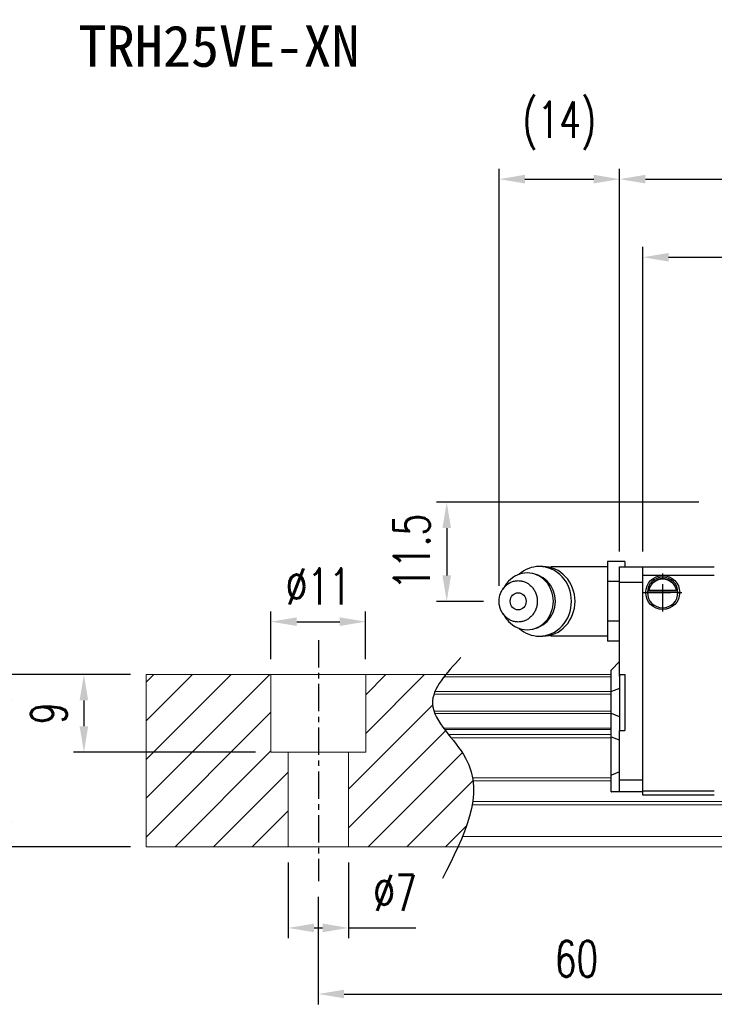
# Model space of a CAD drawing. Header units: millimetres. Extents: x 340 to 654, y 334 to 449.
# Tile 2 of 53: x 445 to 526, y 334 to 449. Entities that reach past the tile are written whole.
import ezdxf
from ezdxf.enums import TextEntityAlignment as Align

# ---------------------------------------------------------------- set-up
doc = ezdxf.new("R2010")
doc.units = ezdxf.units.MM
doc.header["$PDSIZE"] = -1
doc.linetypes.add('CENTER', pattern=[10.16, 6.35, -1.27, 1.27, -1.27])
for name, color, linetype in [('2', 7, 'Continuous'), ('CHA', 7, 'Continuous'), ('CL', 1, 'CENTER'), ('DIM', 4, 'Continuous'), ('OUT', 3, 'Continuous')]:
    doc.layers.add(name, color=color, linetype=linetype)
doc.styles.add('DIM-7', font='SIMPLEX.shx', dxfattribs={"width": 0.7, "bigfont": 'chineset.shx'})
doc.styles.add('T', font='kaiu.ttf')
doc.dimstyles.new('CNS', dxfattribs={"dimtxt": 3.5, "dimasz": 2.5, "dimexe": 1, "dimexo": 1.5, "dimgap": 0.09, "dimtad": 0, "dimdsep": 46, "dimtxsty": 'DIM-7', "dimcen": 0.09, "dimclrd": 1, "dimclre": 1, "dimclrt": 4, "dimadec": 0, "dimazin": 0, "dimtfac": 1, "dimtix": 1, "dimtmove": 2, "dimatfit": 3, "dimfxl": 1, "dimtvp": 0.971429, "dimtolj": 1, "dimarcsym": 0})

# ---------------------------------------------------------------- blocks, each defined once
blk = doc.blocks.new('*D5')
at = {"layer": 'DEFPOINTS', "color": 0, "transparency": 16777216}
for p in [(443.81, 372.54), (459.84, 372.54), (459.84, 352.54)]:
    blk.add_point(p, dxfattribs=at)
at = {"layer": 'DIM', "color": 7, "lineweight": -2, "transparency": 16777216}
for p, q in [((458.04, 372.54), (442.61, 372.54)), ((443.81, 355.54), (443.81, 369.54)), ((458.04, 352.54), (442.61, 352.54))]:
    blk.add_line(p, q, dxfattribs=at)
at = {"layer": 'DIM', "color": 7, "transparency": 16777216}
for points in [[(443.31, 369.54), (444.31, 369.54), (443.81, 372.54)], [(443.31, 355.54), (444.31, 355.54), (443.81, 352.54)]]:
    blk.add_solid(points, dxfattribs=at)
at = {"layer": 'DIM', "color": 7, "transparency": 16777216, "insert": (439.73, 362.54), "char_height": 4.2, "attachment_point": 5, "rotation": 90, "style": 'DIM-7'}
blk.add_mtext('\\A1;20', dxfattribs=at)
blk = doc.blocks.new('*D6')
at = {"layer": 'DEFPOINTS', "color": 0, "transparency": 16777216}
for p in [(485.34, 378.68), (474.34, 372.54), (485.34, 372.54)]:
    blk.add_point(p, dxfattribs=at)
at = {"layer": 'DIM', "color": 7, "lineweight": -2, "transparency": 16777216}
for p, q in [((474.34, 374.34), (474.34, 379.88)), ((485.34, 374.34), (485.34, 379.88)), ((477.34, 378.68), (482.34, 378.68))]:
    blk.add_line(p, q, dxfattribs=at)
at = {"layer": 'DIM', "color": 7, "transparency": 16777216}
for points in [[(477.34, 379.18), (477.34, 378.18), (474.34, 378.68)], [(482.34, 379.18), (482.34, 378.18), (485.34, 378.68)]]:
    blk.add_solid(points, dxfattribs=at)
at = {"layer": 'DIM', "color": 7, "transparency": 16777216, "insert": (479.84, 382.76), "char_height": 4.2, "attachment_point": 5, "style": 'DIM-7'}
blk.add_mtext('\\A1;%%C11', dxfattribs=at)
blk = doc.blocks.new('*D7')
at = {"layer": 'DEFPOINTS', "color": 0, "transparency": 16777216}
for p in [(476.34, 352.54), (483.34, 352.54), (483.34, 343.13)]:
    blk.add_point(p, dxfattribs=at)
at = {"layer": 'DIM', "color": 7, "lineweight": -2, "transparency": 16777216}
for p, q in [((476.34, 350.74), (476.34, 341.93)), ((483.34, 350.74), (483.34, 341.93)), ((479.34, 343.13), (480.34, 343.13)), ((483.34, 343.13), (491.18, 343.13))]:
    blk.add_line(p, q, dxfattribs=at)
at = {"layer": 'DIM', "color": 7, "transparency": 16777216}
for points in [[(479.34, 343.63), (479.34, 342.63), (476.34, 343.13)], [(480.34, 343.63), (480.34, 342.63), (483.34, 343.13)]]:
    blk.add_solid(points, dxfattribs=at)
at = {"layer": 'DIM', "color": 7, "transparency": 16777216, "insert": (488.76, 347.21), "char_height": 4.2, "attachment_point": 5, "style": 'DIM-7'}
blk.add_mtext('\\A1;%%C7', dxfattribs=at)
blk = doc.blocks.new('*D9')
at = {"layer": 'DEFPOINTS', "color": 0, "transparency": 16777216}
for p in [(479.84, 348.54), (539.84, 348.54), (539.84, 335.46)]:
    blk.add_point(p, dxfattribs=at)
at = {"layer": 'DIM', "color": 7, "lineweight": -2, "transparency": 16777216}
for p, q in [((479.84, 346.74), (479.84, 334.26)), ((539.84, 346.74), (539.84, 334.26)), ((482.84, 335.46), (536.84, 335.46))]:
    blk.add_line(p, q, dxfattribs=at)
at = {"layer": 'DIM', "color": 7, "transparency": 16777216}
for points in [[(482.84, 335.96), (482.84, 334.96), (479.84, 335.46)], [(536.84, 335.96), (536.84, 334.96), (539.84, 335.46)]]:
    blk.add_solid(points, dxfattribs=at)
at = {"layer": 'DIM', "color": 7, "transparency": 16777216, "insert": (509.84, 339.54), "char_height": 4.2, "attachment_point": 5, "style": 'DIM-7'}
blk.add_mtext('\\A1;60', dxfattribs=at)
blk = doc.blocks.new('*D18')
at = {"layer": 'DEFPOINTS', "color": 0, "transparency": 16777216}
for p in [(622.14, 420.98), (517.54, 385.04), (622.14, 385.04)]:
    blk.add_point(p, dxfattribs=at)
at = {"layer": 'DIM', "color": 7, "lineweight": -2, "transparency": 16777216}
for p, q in [((517.54, 386.84), (517.54, 422.18)), ((622.14, 386.84), (622.14, 422.18)), ((520.54, 420.98), (619.14, 420.98))]:
    blk.add_line(p, q, dxfattribs=at)
at = {"layer": 'DIM', "color": 7, "transparency": 16777216}
for points in [[(520.54, 421.48), (520.54, 420.48), (517.54, 420.98)], [(619.14, 421.48), (619.14, 420.48), (622.14, 420.98)]]:
    blk.add_solid(points, dxfattribs=at)
at = {"layer": 'DIM', "color": 7, "transparency": 16777216, "insert": (569.84, 425.06), "char_height": 4.2, "attachment_point": 5, "style": 'DIM-7'}
blk.add_mtext('\\A1;104.6', dxfattribs=at)
blk = doc.blocks.new('*D29')
at = {"layer": 'DEFPOINTS', "color": 0, "transparency": 16777216}
for p in [(459.84, 372.54), (452.61, 363.54), (474.34, 363.54)]:
    blk.add_point(p, dxfattribs=at)
at = {"layer": 'DIM', "color": 7, "lineweight": -2, "transparency": 16777216}
for p, q in [((458.04, 372.54), (451.41, 372.54)), ((452.61, 369.54), (452.61, 366.54)), ((472.54, 363.54), (451.41, 363.54))]:
    blk.add_line(p, q, dxfattribs=at)
at = {"layer": 'DIM', "color": 7, "transparency": 16777216}
for points in [[(452.11, 369.54), (453.11, 369.54), (452.61, 372.54)], [(452.11, 366.54), (453.11, 366.54), (452.61, 363.54)]]:
    blk.add_solid(points, dxfattribs=at)
at = {"layer": 'DIM', "color": 7, "transparency": 16777216, "insert": (448.53, 368.04), "char_height": 4.2, "attachment_point": 5, "rotation": 90, "style": 'DIM-7'}
blk.add_mtext('\\A1;9', dxfattribs=at)
blk = doc.blocks.new('*D74')
at = {"layer": 'DEFPOINTS', "color": 0, "transparency": 16777216}
for p in [(624.84, 430.05), (514.84, 385.04), (624.84, 385.04)]:
    blk.add_point(p, dxfattribs=at)
at = {"layer": 'DIM', "color": 7, "lineweight": -2, "transparency": 16777216}
for p, q in [((514.84, 386.84), (514.84, 431.25)), ((624.84, 386.84), (624.84, 431.25)), ((517.84, 430.05), (621.84, 430.05))]:
    blk.add_line(p, q, dxfattribs=at)
at = {"layer": 'DIM', "color": 7, "transparency": 16777216}
for points in [[(517.84, 430.55), (517.84, 429.55), (514.84, 430.05)], [(621.84, 430.55), (621.84, 429.55), (624.84, 430.05)]]:
    blk.add_solid(points, dxfattribs=at)
at = {"layer": 'DIM', "color": 7, "transparency": 16777216, "insert": (569.84, 434.13), "char_height": 4.2, "attachment_point": 5, "style": 'DIM-7'}
blk.add_mtext('\\A1;110', dxfattribs=at)
blk = doc.blocks.new('*D75')
at = {"layer": 'DEFPOINTS', "color": 0, "transparency": 16777216}
for p in [(525.84, 392.54), (494.76, 381.04), (500.84, 381.04)]:
    blk.add_point(p, dxfattribs=at)
at = {"layer": 'DIM', "color": 7, "lineweight": -2, "transparency": 16777216}
for p, q in [((524.04, 392.54), (493.56, 392.54)), ((494.76, 389.54), (494.76, 384.04)), ((499.04, 381.04), (493.56, 381.04))]:
    blk.add_line(p, q, dxfattribs=at)
at = {"layer": 'DIM', "color": 7, "transparency": 16777216}
for points in [[(494.26, 389.54), (495.26, 389.54), (494.76, 392.54)], [(494.26, 384.04), (495.26, 384.04), (494.76, 381.04)]]:
    blk.add_solid(points, dxfattribs=at)
at = {"layer": 'DIM', "color": 7, "transparency": 16777216, "insert": (490.68, 386.79), "char_height": 4.2, "attachment_point": 5, "rotation": 90, "style": 'DIM-7'}
blk.add_mtext('\\A1;11.5', dxfattribs=at)
blk = doc.blocks.new('*D76')
at = {"layer": 'DEFPOINTS', "color": 0, "transparency": 16777216}
for p in [(514.84, 430.05), (514.84, 385.04), (500.84, 381.04)]:
    blk.add_point(p, dxfattribs=at)
at = {"layer": 'DIM', "color": 7, "lineweight": -2, "transparency": 16777216}
for p, q in [((500.84, 382.84), (500.84, 431.25)), ((514.84, 386.84), (514.84, 431.25)), ((503.84, 430.05), (511.84, 430.05))]:
    blk.add_line(p, q, dxfattribs=at)
at = {"layer": 'DIM', "color": 7, "transparency": 16777216}
for points in [[(503.84, 430.55), (503.84, 429.55), (500.84, 430.05)], [(511.84, 430.55), (511.84, 429.55), (514.84, 430.05)]]:
    blk.add_solid(points, dxfattribs=at)
at = {"layer": 'DIM', "color": 7, "transparency": 16777216, "insert": (507.84, 436.26), "char_height": 4.2, "attachment_point": 5, "style": 'DIM-7'}
blk.add_mtext('\\A1;(14)', dxfattribs=at)

msp = doc.modelspace()

# ---------------------------------------------------------------- linework, layer by layer
at = {"layer": '2', "color": 0, "linetype": 'Continuous'}
for p, q in [((515.444, 385.66), (513.444, 385.66)), ((513.444, 385.66), (513.444, 384.506)), ((515.444, 385.66), (515.444, 385.042)), ((505.933, 385.083), (505.519, 385.083)), ((513.444, 385.042), (507.062, 385.042)), ((513.444, 384.506), (513.444, 383.351)), ((514.844, 372.363), (514.844, 385.042)), ((514.844, 385.042), (517.544, 385.042)), ((517.544, 385.042), (525.844, 385.042)), ((517.544, 358.542), (517.544, 385.042)), ((525.844, 384.042), (517.544, 384.042)), ((501.641, 383), (501.277, 382.466)), ((514.844, 383.351), (513.444, 383.351)), ((513.444, 383.351), (513.444, 381.042)), ((514.844, 383.268), (517.544, 383.268)), ((518.07, 382.114), (521.619, 382.114)), ((521.476, 382.247), (518.213, 382.247)), ((521.399, 382.314), (518.289, 382.314)), ((513.444, 381.042), (513.444, 378.732)), ((501.277, 379.617), (501.641, 379.083)), ((514.844, 378.732), (513.444, 378.732)), ((513.444, 378.732), (513.444, 377.577)), ((513.444, 377.577), (513.444, 376.423)), ((505.519, 377), (505.933, 377)), ((507.062, 377.042), (513.444, 377.042)), ((514.844, 376.423), (513.444, 376.423)), ((514.844, 374.042), (513.894, 373.092)), ((513.844, 373.042), (513.894, 373.092)), ((513.844, 370.538), (513.844, 373.042)), ((514.844, 372.542), (514.844, 366.042)), ((514.844, 372.542), (515.444, 372.542)), ((515.444, 372.542), (515.444, 366.042)), ((513.844, 370.538), (513.894, 370.557)), ((513.844, 368.045), (513.844, 370.538)), ((514.844, 370.932), (513.894, 370.557)), ((513.844, 365.311), (513.844, 368.045)), ((513.844, 368.045), (513.894, 368.026)), ((514.844, 367.652), (513.894, 368.026)), ((514.844, 366.042), (515.444, 366.042)), ((514.844, 360.499), (514.844, 366.042)), ((513.844, 360.832), (513.844, 365.311)), ((513.844, 365.311), (513.894, 365.291)), ((514.844, 364.917), (513.894, 365.291)), ((514.844, 361.246), (513.894, 360.853)), ((513.844, 360.832), (513.894, 360.853)), ((513.844, 358.942), (513.844, 360.832)), ((514.844, 360.146), (514.844, 360.499)), ((514.844, 360.317), (517.544, 360.321)), ((514.844, 359.088), (514.844, 360.146)), ((513.844, 358.942), (513.894, 358.942)), ((514.844, 358.942), (513.894, 358.942)), ((514.844, 358.942), (514.844, 359.088)), ((517.544, 358.942), (514.844, 358.942)), ((517.544, 359.042), (525.844, 359.042)), ((525.844, 358.542), (517.544, 358.542))]:
    msp.add_line(p, q, dxfattribs=at)
for centre, radius, start, end in [((504.095, 381.042), 3.3, 270, 89.84908), ((507.062, 381.042), 4, 89.99998, 93.25686), ((519.844, 382.064), 1.775, 90, 270), ((519.844, 382.064), 1.775, 270, 90), ((507.062, 381.042), 4, 266.21721, 270.00002)]:
    msp.add_arc(centre, radius, start, end, dxfattribs=at)
at = {"layer": '2', "color": 0, "linetype": 'Continuous', "extrusion": (0, 0, -1)}
for radius, start, end in [(1.975, 270, 90), (1.975, 90, 270), (1.575, 9.1332, 90), (1.575, 90, 170.8668)]:
    msp.add_arc((-519.844, 382.064), radius, start, end, dxfattribs=at)
at = {"layer": '2', "color": 0, "linetype": 'Continuous'}
msp.add_ellipse((503.062, 381.042), major_axis=(0, -1), ratio=0.9238797, dxfattribs=at)
for points, knots in [([(501.643, 379.083), (501.732, 378.95), (501.831, 378.825), (502.504, 378.097), (503.297, 377.742), (504.893, 377.742), (505.686, 378.097), (506.815, 379.319), (507.144, 380.178), (507.144, 381.906), (506.815, 382.764), (505.686, 383.986), (504.893, 384.342), (503.297, 384.342), (502.504, 383.986), (501.831, 383.259), (501.732, 383.133), (501.643, 383)], [0, 0, 0, 0, 0.0298911, 0.0298911, 0.1865941, 0.1865941, 0.343297, 0.343297, 0.5, 0.5, 0.656703, 0.656703, 0.8134059, 0.8134059, 0.9701089, 0.9701089, 1, 1, 1, 1]), ([(503.18, 377.892), (503.838, 377.324), (504.676, 377), (506.496, 377), (507.468, 377.436), (508.85, 378.932), (509.252, 379.984), (509.252, 382.1), (508.85, 383.151), (507.468, 384.647), (506.496, 385.083), (504.676, 385.083), (503.838, 384.759), (503.18, 384.191)], [0, 0, 0, 0, 0.150594, 0.150594, 0.325297, 0.325297, 0.5, 0.5, 0.674703, 0.674703, 0.849406, 0.849406, 1, 1, 1, 1]), ([(505.933, 377), (506.911, 377), (507.882, 377.436), (509.265, 378.932), (509.667, 379.984), (509.667, 382.1), (509.265, 383.151), (507.882, 384.647), (506.911, 385.083), (505.933, 385.083)], [0, 0, 0, 0, 0.25, 0.25, 0.5, 0.5, 0.75, 0.75, 1, 1, 1, 1]), ([(500.844, 381.042), (500.844, 380.884), (500.873, 380.571), (501, 380.117), (501.206, 379.7), (501.484, 379.334), (501.822, 379.033), (502.208, 378.81), (502.626, 378.673), (503.062, 378.626), (503.497, 378.673), (503.916, 378.81), (504.302, 379.033), (504.64, 379.334), (504.917, 379.7), (505.123, 380.117), (505.25, 380.57), (505.293, 381.042), (505.25, 381.513), (505.123, 381.966), (504.917, 382.384), (504.64, 382.75), (504.302, 383.05), (503.916, 383.273), (503.497, 383.411), (503.062, 383.457), (502.626, 383.411), (502.208, 383.273), (501.822, 383.05), (501.484, 382.75), (501.206, 382.383), (500.932, 381.829), (500.845, 381.355), (500.844, 381.042)], [0, 0, 0, 0, 0.0312594, 0.0625188, 0.0937782, 0.1250376, 0.156297, 0.1875564, 0.2188159, 0.2500753, 0.2813347, 0.3125941, 0.3438535, 0.3751129, 0.4063723, 0.4376317, 0.4688911, 0.5001505, 0.5314099, 0.5626693, 0.5939287, 0.6251882, 0.6564476, 0.687707, 0.7189664, 0.7502258, 0.7814852, 0.8127446, 0.844004, 0.8752634, 0.9065228, 0.9377822, 1, 1, 1, 1]), ([(518.213, 382.247), (518.228, 382.323), (518.25, 382.413), (518.314, 382.602), (518.357, 382.704), (518.462, 382.9), (518.525, 382.996), (518.697, 383.207), (518.816, 383.318), (519.075, 383.498), (519.22, 383.571), (519.522, 383.668), (519.684, 383.695), (519.844, 383.695)], [0, 0, 0, 0, 0.1376864, 0.1376864, 0.275472, 0.275472, 0.4123557, 0.4123557, 0.6064308, 0.6064308, 0.8046387, 0.8046387, 1, 1, 1, 1]), ([(519.844, 383.695), (519.995, 383.695), (520.148, 383.671), (520.465, 383.575), (520.631, 383.491), (520.901, 383.293), (521.015, 383.182), (521.187, 382.963), (521.254, 382.856), (521.36, 382.642), (521.401, 382.532), (521.45, 382.366), (521.465, 382.303), (521.476, 382.247)], [0, 0, 0, 0, 0.1837975, 0.1837975, 0.4104893, 0.4104893, 0.6000274, 0.6000274, 0.749109, 0.749109, 0.8991923, 0.8991923, 1, 1, 1, 1])]:
    msp.add_open_spline(points, degree=3, knots=knots, dxfattribs=at)
for points in [[(518.213, 382.247), (518.238, 382.269), (518.264, 382.292), (518.289, 382.314)], [(521.399, 382.314), (521.425, 382.292), (521.451, 382.269), (521.476, 382.247)]]:
    msp.add_open_spline(points, degree=3, dxfattribs=at)
at = {"layer": 'CL', "color": 0, "ltscale": 0.5}
for p, q in [((519.844, 379.847), (519.844, 384.281)), ((517.628, 382.064), (522.061, 382.064)), ((479.844, 376.542), (479.844, 348.542))]:
    msp.add_line(p, q, dxfattribs=at)
at = {"layer": 'DIM', "color": 0}
for p, q in [((459.844, 371.644), (460.742, 372.542)), ((459.844, 367.154), (465.232, 372.542)), ((459.844, 362.664), (469.722, 372.542)), ((459.844, 358.174), (474.212, 372.542)), ((485.344, 370.203), (487.683, 372.542)), ((485.344, 365.713), (492.173, 372.542)), ((459.844, 353.684), (474.344, 368.184)), ((483.344, 359.223), (493.123, 369.002)), ((483.344, 354.733), (494.63, 366.019)), ((463.193, 352.542), (474.344, 363.693)), ((485.643, 352.542), (496.567, 363.465)), ((467.683, 352.542), (476.344, 361.203)), ((490.133, 352.542), (497.803, 360.211)), ((472.173, 352.542), (476.344, 356.713)), ((494.623, 352.542), (497.069, 354.987))]:
    msp.add_line(p, q, dxfattribs=at)
msp.add_open_spline([(496.398, 374.504), (494.716, 372.713), (491.058, 368.817), (500.583, 361.132), (496.768, 353.747), (494.255, 348.883)], degree=3, knots=[0, 0, 0, 0, 6.2737393, 13.647637, 27.8750855, 27.8750855, 27.8750855, 27.8750855], dxfattribs=at)
at = {"layer": 'OUT', "color": 0, "linetype": 'Continuous', "lineweight": 15}
for p, q in [((459.844, 372.542), (459.844, 352.542)), ((513.844, 372.542), (459.844, 372.542)), ((474.344, 363.542), (474.344, 372.542)), ((485.344, 363.542), (485.344, 372.542)), ((513.844, 372.285), (494.437, 372.285)), ((513.844, 370.576), (493.392, 370.576)), ((513.844, 370.281), (493.282, 370.281)), ((513.844, 368.301), (493.279, 368.301)), ((513.844, 368.006), (493.39, 368.006)), ((513.844, 366.326), (494.399, 366.326)), ((513.844, 366.162), (494.521, 366.162)), ((513.844, 365.568), (494.981, 365.568)), ((513.844, 365.214), (495.26, 365.214)), ((485.344, 363.542), (474.344, 363.542)), ((476.344, 363.542), (476.344, 352.542)), ((483.344, 363.542), (483.344, 352.542)), ((513.844, 360.549), (497.752, 360.549)), ((513.844, 360.195), (497.805, 360.195)), ((654.08, 357.788), (497.772, 357.788)), ((625.844, 357.434), (497.718, 357.434)), ((654.08, 353.742), (496.595, 353.742)), ((625.844, 352.542), (459.844, 352.542))]:
    msp.add_line(p, q, dxfattribs=at)

# ---------------------------------------------------------------- texts
at = {"layer": 'CHA', "color": 7, "style": 'T'}
msp.add_text('TRH25VE-XN', height=4.8, dxfattribs=at).set_placement((468.316, 445.45), align=Align.MIDDLE)

# ---------------------------------------------------------------- dimensions: what is measured, and where the dimension line sits
at = {"layer": 'DIM', "color": 0}
for base, p1, p2, text, picture, middle in [((514.844, 430.047), (500.844, 381.042), (514.844, 385.042), '(<>)', '*D76', (507.844, 436.264)), ((485.344, 378.685), (474.344, 372.542), (485.344, 372.542), '%%C<>', '*D6', (479.844, 382.765))]:
    dim = msp.add_linear_dim(base=base, p1=p1, p2=p2, text=text, dimstyle='CNS', override={"dimscale": 1.2, "dimclrd": 7, "dimclre": 7, "dimclrt": 7}, dxfattribs=at)
    dim.commit()
    dim.dimension.update_dxf_attribs({"geometry": picture, "text_midpoint": middle})
for base, p1, p2, angle, picture, middle in [((624.844, 430.047), (514.844, 385.042), (624.844, 385.042), 180, '*D74', (569.844, 434.127)), ((494.762, 381.042), (525.844, 392.542), (500.844, 381.042), 90, '*D75', (490.682, 386.792)), ((443.815, 372.542), (459.844, 352.542), (459.844, 372.542), 90, '*D5', (439.735, 362.542)), ((452.612, 363.542), (459.844, 372.542), (474.344, 363.542), 270, '*D29', (448.532, 368.042))]:
    dim = msp.add_linear_dim(base=base, p1=p1, p2=p2, angle=angle, dimstyle='CNS', override={"dimscale": 1.2, "dimclrd": 7, "dimclre": 7, "dimclrt": 7}, dxfattribs=at)
    dim.commit()
    dim.dimension.update_dxf_attribs({"geometry": picture, "text_midpoint": middle})
for base, p1, p2, picture, middle in [((622.144, 420.982), (517.544, 385.042), (622.144, 385.042), '*D18', (569.844, 425.062)), ((539.844, 335.465), (479.844, 348.542), (539.844, 348.542), '*D9', (509.844, 339.545))]:
    dim = msp.add_linear_dim(base=base, p1=p1, p2=p2, dimstyle='CNS', override={"dimscale": 1.2, "dimclrd": 7, "dimclre": 7, "dimclrt": 7}, dxfattribs=at)
    dim.commit()
    dim.dimension.update_dxf_attribs({"geometry": picture, "text_midpoint": middle})
dim = msp.add_linear_dim(base=(483.344, 343.126), p1=(476.344, 352.542), p2=(483.344, 352.542), text='%%C<>', dimstyle='CNS', override={"dimscale": 1.2, "dimclrd": 7, "dimclre": 7, "dimclrt": 7, "dimtmove": 0}, dxfattribs=at)
dim.commit()
dim.dimension.update_dxf_attribs({"geometry": '*D7', "text_midpoint": (488.762, 343.126), "dimtype": 160})

doc.saveas('drawing.dxf')
